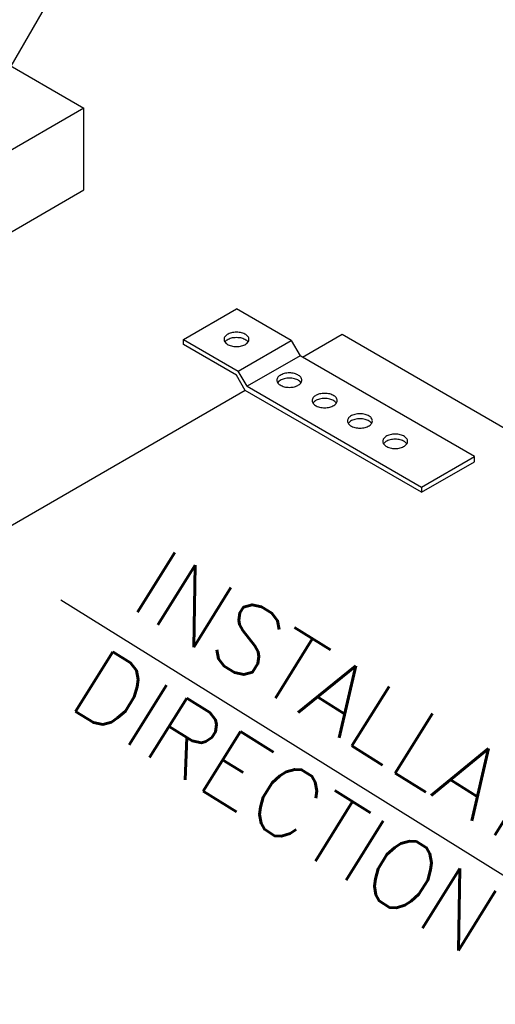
# Model space of a CAD drawing. Header units: inches. Extents: x 31 to 585, y 3457 to 3603.
# Tile 20 of 24: x 275 to 285, y 3573 to 3592. Entities that reach past the tile are written whole.
import ezdxf
from ezdxf import colors
from ezdxf.entities.mleader import LeaderData, LeaderLine
from ezdxf.math import Vec2, Vec3

# ---------------------------------------------------------------- set-up
doc = ezdxf.new("R2010")
doc.units = ezdxf.units.IN
doc.header["$MEASUREMENT"] = 0
for name, color, linetype in [('1-DIM', 4, 'Continuous'), ('1-MOUNT', 155, 'Continuous'), ('1-PANEL', 6, 'Continuous'), ('1-TEXT', 2, 'Continuous')]:
    doc.layers.add(name, color=color, linetype=linetype)
doc.styles.add('ROMANS', font='romans.shx')
doc.styles.add('TEXT', font='romans.shx')
doc.dimstyles.new('DIM 6-12', dxfattribs={"dimscale": 2, "dimtxt": 0.09375, "dimasz": 0.125, "dimexe": 0.09375, "dimexo": 0.09375, "dimgap": 0.03125, "dimtad": 1, "dimdec": 4, "dimzin": 3, "dimdsep": 46, "dimlunit": 5, "dimtxsty": 'TEXT', "dimblk": 'OBLIQUE', "dimcen": 0.09375, "dimdle": 0.09375, "dimclrd": 256, "dimclre": 4, "dimclrt": 2, "dimadec": 0, "dimazin": 0, "dimtfac": 1, "dimtdec": 4, "dimtmove": 0, "dimatfit": 3, "dimfxl": 0, "dimfrac": 2, "dimtolj": 1, "dimtzin": 0, "dimlwd": -1, "dimlwe": -1, "dimarcsym": 0})

# ---------------------------------------------------------------- blocks, each defined once
blk = doc.blocks.new('_Oblique')
at = {"color": 0, "linetype": 'ByBlock', "lineweight": -2}
blk.add_line((-0.5, -0.5), (0.5, 0.5), dxfattribs=at)

msp = doc.modelspace()

# ---------------------------------------------------------------- linework, layer by layer
at = {"layer": '1-MOUNT'}
for p, q in [((278.3083, 3585.98034), (279.36825, 3586.59261)), ((280.46456, 3585.95933), (279.36825, 3586.59261)), ((278.3083, 3585.87814), (278.3083, 3585.98034)), ((278.3083, 3585.98034), (279.40461, 3585.34675)), ((279.36825, 3585.26587), (278.3083, 3585.87814)), ((279.40461, 3585.34675), (280.46456, 3585.95933)), ((280.46456, 3585.95933), (280.64106, 3585.65304)), ((280.64106, 3585.65304), (279.58143, 3585.04078)), ((284.13723, 3583.63316), (280.64106, 3585.65304)), ((279.58143, 3585.04078), (279.40461, 3585.34675)), ((279.54475, 3584.95989), (279.36825, 3585.26587)), ((283.07728, 3582.91869), (279.54475, 3584.95989)), ((279.58143, 3585.04078), (283.07728, 3583.02057)), ((283.07728, 3583.02057), (284.13723, 3583.63316)), ((283.07728, 3582.91869), (284.13723, 3583.53095)), ((284.13723, 3583.53095), (284.13723, 3583.63316)), ((283.07728, 3583.02057), (283.07728, 3582.91869))]:
    msp.add_line(p, q, dxfattribs=at)
for points in [[(279.59616, 3585.92171), (279.60557, 3585.93582), (279.61246, 3585.95024), (279.61654, 3585.96529), (279.61779, 3585.98034), (279.61654, 3585.99539), (279.61246, 3586.01044), (279.60557, 3586.02486), (279.59616, 3586.03896), (279.58456, 3586.05244), (279.57014, 3586.0653), (279.55384, 3586.0769), (279.53534, 3586.08756), (279.51496, 3586.09696), (279.49302, 3586.10543), (279.46982, 3586.11232), (279.44537, 3586.11765), (279.41997, 3586.12141), (279.39427, 3586.12392), (279.36825, 3586.12455), (279.34191, 3586.12392), (279.3162, 3586.12141), (279.29081, 3586.11765), (279.26636, 3586.11232), (279.24316, 3586.10543), (279.22121, 3586.09696), (279.20084, 3586.08756), (279.18234, 3586.0769), (279.16604, 3586.0653), (279.15162, 3586.05244), (279.14002, 3586.03896), (279.13061, 3586.02486), (279.12371, 3586.01044), (279.11964, 3585.99539), (279.11838, 3585.98034), (279.11964, 3585.96529), (279.12371, 3585.95024), (279.13061, 3585.93582), (279.14002, 3585.92171), (279.15162, 3585.90823), (279.16604, 3585.89538), (279.18234, 3585.88378), (279.20084, 3585.87312), (279.22121, 3585.8634), (279.24316, 3585.85525), (279.26636, 3585.84836), (279.29081, 3585.84303), (279.3162, 3585.83926), (279.34191, 3585.83676), (279.36825, 3585.83613), (279.39427, 3585.83676), (279.41997, 3585.83926), (279.44537, 3585.84303), (279.46982, 3585.84836), (279.49302, 3585.85525), (279.51496, 3585.8634), (279.53534, 3585.87312), (279.55384, 3585.88378), (279.57014, 3585.89538), (279.58456, 3585.90823)], [(280.35076, 3585.30098), (280.3263, 3585.29565), (280.30311, 3585.28876), (280.28116, 3585.2806), (280.26078, 3585.2712), (280.24229, 3585.26054), (280.22567, 3585.24863), (280.21156, 3585.23609), (280.19965, 3585.22261), (280.19025, 3585.2085), (280.18366, 3585.19376), (280.17959, 3585.17903), (280.17802, 3585.16398), (280.17959, 3585.14893), (280.18366, 3585.13389), (280.19025, 3585.11915), (280.19965, 3585.10504), (280.21156, 3585.09156), (280.22567, 3585.07902), (280.24229, 3585.06742), (280.26078, 3585.05676), (280.28116, 3585.04705), (280.30311, 3585.03889), (280.3263, 3585.032), (280.35076, 3585.02667), (280.37584, 3585.02259), (280.40186, 3585.0204), (280.42788, 3585.01946), (280.4539, 3585.0204), (280.47992, 3585.02259), (280.505, 3585.02667), (280.52945, 3585.032), (280.55265, 3585.03889), (280.5746, 3585.04705), (280.59498, 3585.05676), (280.61347, 3585.06742), (280.63009, 3585.07902), (280.6442, 3585.09156), (280.65611, 3585.10504), (280.66551, 3585.11915), (280.6721, 3585.13389), (280.67649, 3585.14893), (280.67774, 3585.16398), (280.67649, 3585.17903), (280.6721, 3585.19376), (280.66551, 3585.2085), (280.65611, 3585.22261), (280.6442, 3585.23609), (280.63009, 3585.24863), (280.61347, 3585.26054), (280.59498, 3585.2712), (280.5746, 3585.2806), (280.55265, 3585.28876), (280.52945, 3585.29565), (280.505, 3585.30098), (280.47992, 3585.30506), (280.4539, 3585.30757), (280.42788, 3585.30819), (280.40186, 3585.30757), (280.37584, 3585.30506)], [(281.30161, 3584.64827), (281.3201, 3584.65893), (281.33641, 3584.67084), (281.35083, 3584.68338), (281.36274, 3584.69687), (281.37214, 3584.71097), (281.37873, 3584.72571), (281.3828, 3584.74044), (281.38437, 3584.7558), (281.3828, 3584.77085), (281.37873, 3584.78559), (281.37214, 3584.80032), (281.36274, 3584.81443), (281.35083, 3584.82791), (281.33641, 3584.84045), (281.3201, 3584.85236), (281.30161, 3584.86302), (281.28123, 3584.87243), (281.25928, 3584.88058), (281.23609, 3584.88747), (281.21163, 3584.8928), (281.18624, 3584.89688), (281.16053, 3584.89907), (281.13451, 3584.90001), (281.10849, 3584.89907), (281.08247, 3584.89688), (281.05739, 3584.8928), (281.03294, 3584.88747), (281.00942, 3584.88058), (280.98748, 3584.87243), (280.96741, 3584.86302), (280.94892, 3584.85236), (280.9323, 3584.84045), (280.9182, 3584.82791), (280.90628, 3584.81443), (280.89688, 3584.80032), (280.88998, 3584.78559), (280.8859, 3584.77085), (280.88465, 3584.7558), (280.8859, 3584.74044), (280.88998, 3584.72571), (280.89688, 3584.71097), (280.90628, 3584.69687), (280.9182, 3584.68338), (280.9323, 3584.67084), (280.94892, 3584.65893), (280.96741, 3584.64827), (280.98748, 3584.63887), (281.00942, 3584.63072), (281.03294, 3584.62382), (281.05739, 3584.61849), (281.08247, 3584.61441), (281.10849, 3584.61222), (281.13451, 3584.61128), (281.16053, 3584.61222), (281.18624, 3584.61441), (281.21163, 3584.61849), (281.23609, 3584.62382), (281.25928, 3584.63072), (281.28123, 3584.63887)], [(281.86716, 3584.20373), (281.89287, 3584.20624), (281.91826, 3584.21031), (281.94272, 3584.21564), (281.96592, 3584.22254), (281.98786, 3584.23069), (282.00824, 3584.24009), (282.02674, 3584.25075), (282.04304, 3584.26267), (282.05746, 3584.27521), (282.06906, 3584.28869), (282.07846, 3584.30279), (282.08536, 3584.31753), (282.08944, 3584.33226), (282.09069, 3584.34731), (282.08944, 3584.36236), (282.08536, 3584.37741), (282.07846, 3584.39214), (282.06906, 3584.40625), (282.05746, 3584.41973), (282.04304, 3584.43227), (282.02674, 3584.44387), (282.00824, 3584.45453), (281.98786, 3584.46425), (281.96592, 3584.4724), (281.94272, 3584.4793), (281.91826, 3584.48462), (281.89287, 3584.4887), (281.86716, 3584.49089), (281.84083, 3584.49184), (281.81481, 3584.49089), (281.7891, 3584.4887), (281.76371, 3584.48462), (281.73925, 3584.4793), (281.71606, 3584.4724), (281.69411, 3584.46425), (281.67373, 3584.45453), (281.65524, 3584.44387), (281.63893, 3584.43227), (281.62451, 3584.41973), (281.61291, 3584.40625), (281.60351, 3584.39214), (281.59661, 3584.37741), (281.59254, 3584.36236), (281.59128, 3584.34731), (281.59254, 3584.33226), (281.59661, 3584.31753), (281.60351, 3584.30279), (281.61291, 3584.28869), (281.62451, 3584.27521), (281.63893, 3584.26267), (281.65524, 3584.25075), (281.67373, 3584.24009), (281.69411, 3584.23069), (281.71606, 3584.22254), (281.73925, 3584.21564), (281.76371, 3584.21031), (281.7891, 3584.20624), (281.81481, 3584.20373), (281.84083, 3584.2031)], [(282.69449, 3583.82251), (282.71456, 3583.83192), (282.73305, 3583.84257), (282.74967, 3583.85449), (282.76378, 3583.86703), (282.77569, 3583.88051), (282.7851, 3583.89462), (282.79199, 3583.90904), (282.79607, 3583.92408), (282.79732, 3583.93913), (282.79607, 3583.95418), (282.79199, 3583.96923), (282.7851, 3583.98365), (282.77569, 3583.99776), (282.76378, 3584.01124), (282.74967, 3584.02409), (282.73305, 3584.03569), (282.71456, 3584.04635), (282.69449, 3584.05607), (282.67255, 3584.06422), (282.64904, 3584.07112), (282.62458, 3584.07645), (282.5995, 3584.08052), (282.57348, 3584.08272), (282.54746, 3584.08366), (282.52144, 3584.08272), (282.49573, 3584.08052), (282.47034, 3584.07645), (282.44589, 3584.07112), (282.42269, 3584.06422), (282.40074, 3584.05607), (282.38036, 3584.04635), (282.36187, 3584.03569), (282.34557, 3584.02409), (282.33115, 3584.01124), (282.31923, 3583.99776), (282.30983, 3583.98365), (282.30324, 3583.96923), (282.29917, 3583.95418), (282.2976, 3583.93913), (282.29917, 3583.92408), (282.30324, 3583.90904), (282.30983, 3583.89462), (282.31923, 3583.88051), (282.33115, 3583.86703), (282.34557, 3583.85449), (282.36187, 3583.84257), (282.38036, 3583.83192), (282.40074, 3583.82251), (282.42269, 3583.81436), (282.44589, 3583.80746), (282.47034, 3583.80182), (282.49573, 3583.79806), (282.52144, 3583.79555), (282.54746, 3583.79492), (282.57348, 3583.79555), (282.5995, 3583.79806), (282.62458, 3583.80182), (282.64904, 3583.80746), (282.67255, 3583.81436)]]:
    msp.add_lwpolyline(points, close=True, dxfattribs=at)
for points in [[(279.1349, 3585.9294), (279.14002, 3585.93708), (279.15162, 3585.95056), (279.16604, 3585.9631), (279.18234, 3585.9747), (279.20084, 3585.98567), (279.22121, 3585.99507), (279.24316, 3586.00322), (279.26636, 3586.01012), (279.29081, 3586.01545), (279.3162, 3586.01953), (279.34191, 3586.02172), (279.36825, 3586.02266), (279.39427, 3586.02172), (279.41997, 3586.01953), (279.44537, 3586.01545), (279.46982, 3586.01012), (279.49302, 3586.00322), (279.51496, 3585.99507), (279.53534, 3585.98567), (279.55384, 3585.9747), (279.57014, 3585.9631), (279.58456, 3585.95056), (279.59616, 3585.93708), (279.60128, 3585.9294)], [(280.66123, 3585.11272), (280.65611, 3585.12041), (280.6442, 3585.13389), (280.63009, 3585.14674), (280.61347, 3585.15834), (280.59498, 3585.169), (280.5746, 3585.17872), (280.55265, 3585.18687), (280.52945, 3585.19376), (280.505, 3585.19909), (280.47992, 3585.20286), (280.4539, 3585.20536), (280.42788, 3585.20599), (280.40186, 3585.20536), (280.37584, 3585.20286), (280.35076, 3585.19909), (280.3263, 3585.19376), (280.30311, 3585.18687), (280.28116, 3585.17872), (280.26078, 3585.169), (280.24229, 3585.15834), (280.22567, 3585.14674), (280.21156, 3585.13389), (280.19965, 3585.12041), (280.19453, 3585.11272)], [(281.36786, 3584.70455), (281.36274, 3584.71223), (281.35083, 3584.72571), (281.33641, 3584.73856), (281.3201, 3584.75016), (281.30161, 3584.76082), (281.28123, 3584.77022), (281.25928, 3584.77869), (281.23609, 3584.78559), (281.21163, 3584.79092), (281.18624, 3584.79468), (281.16053, 3584.79719), (281.13451, 3584.79781), (281.10849, 3584.79719), (281.08247, 3584.79468), (281.05739, 3584.79092), (281.03294, 3584.78559), (281.00942, 3584.77869), (280.98748, 3584.77022), (280.96741, 3584.76082), (280.94892, 3584.75016), (280.9323, 3584.73856), (280.9182, 3584.72571), (280.90628, 3584.71223), (280.90116, 3584.70455)], [(282.07418, 3584.29637), (282.06906, 3584.30405), (282.05746, 3584.31753), (282.04304, 3584.33007), (282.02674, 3584.34198), (282.00824, 3584.35264), (281.98786, 3584.36205), (281.96592, 3584.37051), (281.94272, 3584.37709), (281.91826, 3584.38274), (281.89287, 3584.3865), (281.86716, 3584.38901), (281.84083, 3584.38963), (281.81481, 3584.38901), (281.7891, 3584.3865), (281.76371, 3584.38274), (281.73925, 3584.37709), (281.71606, 3584.37051), (281.69411, 3584.36205), (281.67373, 3584.35264), (281.65524, 3584.34198), (281.63893, 3584.33007), (281.62451, 3584.31753), (281.61291, 3584.30405), (281.60779, 3584.29637)], [(282.78081, 3583.88819), (282.77569, 3583.89587), (282.76378, 3583.90935), (282.74967, 3583.92189), (282.73305, 3583.9338), (282.71456, 3583.94446), (282.69449, 3583.95387), (282.67255, 3583.96202), (282.64904, 3583.96892), (282.62458, 3583.97456), (282.5995, 3583.97832), (282.57348, 3583.98083), (282.54746, 3583.98146), (282.52144, 3583.98083), (282.49573, 3583.97832), (282.47034, 3583.97456), (282.44589, 3583.96892), (282.42269, 3583.96202), (282.40074, 3583.95387), (282.38036, 3583.94446), (282.36187, 3583.9338), (282.34557, 3583.92189), (282.33115, 3583.90935), (282.31923, 3583.89587), (282.31411, 3583.88819)]]:
    msp.add_lwpolyline(points, dxfattribs=at)
at = {"layer": '1-PANEL'}
for p, q in [((259.3525, 3600.40755), (276.31027, 3590.61001)), ((276.31027, 3590.61001), (274.10743, 3589.33729)), ((276.31027, 3588.97799), (276.31027, 3590.61001)), ((273.81099, 3587.534), (276.31027, 3588.97799)), ((280.69223, 3585.62348), (281.48627, 3586.0823)), ((281.48627, 3586.0823), (298.44404, 3576.28476)), ((267.96951, 3578.272), (279.54451, 3584.9603))]:
    msp.add_line(p, q, dxfattribs=at)

# ---------------------------------------------------------------- texts
at = {"layer": '1-TEXT', "insert": (277.92614, 3581.83846), "char_height": 1.40625, "attachment_point": 1, "rotation": 328.026596, "style": 'ROMANS'}
msp.add_mtext('INSTALLATION\\PDIRECTION', dxfattribs=at)

# ---------------------------------------------------------------- leaders
at = {"layer": '1-DIM'}
msp.add_leader([(288.85485, 3572.66218), (275.85268, 3580.75695)], dimstyle='DIM 6-12', override={"dimasz": 1}, dxfattribs=at)
at = {"layer": '1-TEXT'}
ml = msp.add_multileader_mtext('Standard', dxfattribs=at)
ml.set_content('FACTORY SUPPLIED, FIELD APPLIED PANEL LOCKING CLIP SECURED TO PANEL EDGE \\P(END PANEL ONLY) \\P(MIN. 2 PER PANEL JOINT)', color=256, style='TEXT')
ml.set_leader_properties(color=4, linetype='ByLayer', lineweight=-1)
ml.build(insert=Vec2(0, 0))
ml.multileader.update_dxf_attribs({"dogleg_length": 0.36, "arrow_head_size": 1.59375, "scale": 8.5})
ctx = ml.context
ctx.base_point, ctx.scale, ctx.char_height, ctx.arrow_head_size, ctx.landing_gap_size, ctx.plane_origin = Vec3(283.13184, 3601.30129), 8.5, 1.1475, 1.59375, 0.57375, Vec3(280.83684, 3598.4144)
notes = []
notes.append((ctx, [(0, (1, 1, 0), (280.53004, 3601.30129), (1, 0), 2.6018, [(0, [(272.64308, 3587.62459)], 0, [])])]))
ctx.mtext.insert, ctx.mtext.width, ctx.mtext.flow_direction = Vec3(283.70559, 3602.06629), 31.8205001, 5
for ctx, leaders in notes:
    for number, flags, end, landing, length, lines in leaders:
        leader = LeaderData()
        leader.index, (leader.has_last_leader_line, leader.has_dogleg_vector, leader.attachment_direction) = number, flags
        leader.last_leader_point, leader.dogleg_vector, leader.dogleg_length = Vec3(end), Vec3(landing), length
        for number, points, colour, breaks in lines:
            line = LeaderLine()
            line.index, line.vertices, line.color, line.breaks = number, Vec3.list(points), colors.encode_raw_color(colour), breaks
            leader.lines.append(line)
        ctx.leaders.append(leader)

doc.saveas('drawing.dxf')
